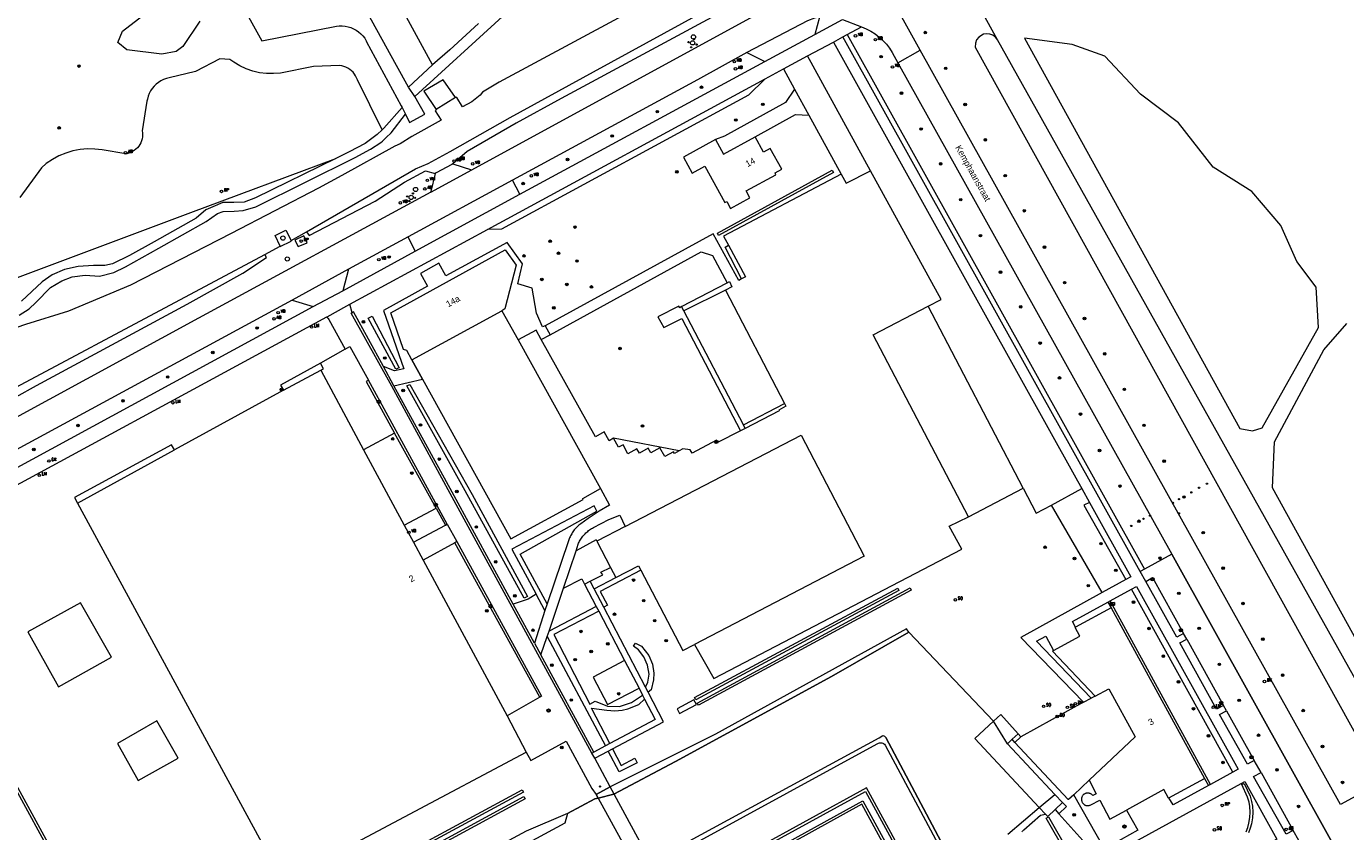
# Model space of a CAD drawing. Header units: metres. Extents: x 138165 to 154469, y 480134 to 494189.
# Tile 127 of 256: x 146928 to 147186, y 483773 to 483931. Entities that reach past the tile are written whole.
import ezdxf

# ---------------------------------------------------------------- set-up
doc = ezdxf.new("R2010")
doc.units = ezdxf.units.M
doc.header["$LTSCALE"] = 0.001
doc.header["$MEASUREMENT"] = 0
for name, color, linetype, lineweight in [('Level 5', 7, 'Continuous', 0), ('TOP-L-terrein schutting raster hek leuning', 7, 'Continuous', 0), ('TOP-L-topo objecten punt', 7, 'Continuous', 0), ('TOP-L-topo objecten vlak', 7, 'Continuous', 0), ('TOP-L-verharding invalidenparkeerplaats', 7, 'Continuous', 0), ('TOP-L-water beschoeiing', 7, 'Continuous', 0), ('TOP-T-topo huisnummering naamgeving', 7, 'Continuous', 0), ('TOP-V-verharding beton', 7, 'Continuous', 0)]:
    doc.layers.add(name, color=color, linetype=linetype, lineweight=lineweight)
doc.styles.add('Style-INTL_ISO', font='INTL_ISO.shx')
doc.styles.add('Style-STANDARD', font='STANDARD.shx')

# ---------------------------------------------------------------- blocks, each defined once
blk = doc.blocks.new('24')
at = {"layer": 'TOP-L-topo objecten punt', "color": 7, "linetype": 'Continuous', "lineweight": 0}
for radius in [0.025, 0.0182, 0.0115, 0.005]:
    blk.add_circle((0, 0), radius, dxfattribs=at)
blk = doc.blocks.new('32')
at = {"layer": 'TOP-L-topo objecten punt', "color": 7, "linetype": 'Continuous', "lineweight": 0}
for p, q in [((0, 0), (-0.0415, 0.025)), ((-0.0415, -0.025), (-0.0415, 0.025)), ((-0.0415, 0.025), (0.0415, 0.025)), ((0, 0), (-0.0415, -0.025)), ((0.0415, 0.025), (0, 0)), ((0.0415, -0.025), (0, 0)), ((0.0415, 0.025), (0.0415, -0.025)), ((-0.0415, -0.025), (0.0415, -0.025))]:
    blk.add_line(p, q, dxfattribs=at)
blk = doc.blocks.new('129')
at = {"layer": 'TOP-L-topo objecten punt', "color": 7, "linetype": 'Continuous', "lineweight": 0}
blk.add_circle((0, 0), 0.025, dxfattribs=at)
at = {"layer": 'TOP-L-topo objecten punt', "color": 7, "linetype": 'Continuous', "lineweight": 0, "style": 'Style-STANDARD'}
blk.add_text('SO', height=0.06, dxfattribs=at).set_placement((0.0483, 0))
blk = doc.blocks.new('304')
at = {"layer": 'TOP-L-topo objecten punt', "color": 7, "linetype": 'Continuous', "lineweight": 0}
blk.add_circle((0, 0), 0.0225, dxfattribs=at)
at = {"layer": 'TOP-L-topo objecten punt', "color": 7, "linetype": 'Continuous', "lineweight": 0, "style": 'Style-STANDARD'}
blk.add_text('ZM', height=0.054, dxfattribs=at).set_placement((0.043, 0))
blk = doc.blocks.new('*U13')
at = {"layer": 'Level 5', "color": 7, "linetype": 'Continuous', "lineweight": 0}
blk.add_circle((0, 0), 0.0415, dxfattribs=at)
blk = doc.blocks.new('150')
at = {"layer": 'Level 5', "color": 7, "linetype": 'Continuous', "lineweight": 0}
blk.add_blockref('*U13', (0, 0), dxfattribs=at)
blk = doc.blocks.new('39')
at = {"layer": 'TOP-L-topo objecten punt', "color": 7, "linetype": 'Continuous', "lineweight": 0}
for p, q in [((0.0175, 0.0175), (-0.0175, 0.0175)), ((-0.0175, 0.0175), (-0.0175, -0.0175)), ((0.0175, 0.0175), (0.0175, -0.0175)), ((0.0175, -0.0175), (-0.0175, -0.0175))]:
    blk.add_line(p, q, dxfattribs=at)
blk.add_circle((0, 0), 0.0332, dxfattribs=at)
blk = doc.blocks.new('72')
at = {"layer": 'TOP-L-topo objecten punt', "color": 7, "linetype": 'Continuous', "lineweight": 0}
blk.add_circle((0, 0), 0.025, dxfattribs=at)
at = {"layer": 'TOP-L-topo objecten punt', "color": 7, "linetype": 'Continuous', "lineweight": 0, "style": 'Style-STANDARD'}
blk.add_text('BK', height=0.06, dxfattribs=at).set_placement((0.0483, 0))
blk = doc.blocks.new('10')
at = {"layer": 'TOP-L-topo objecten punt', "linetype": 'Continuous', "lineweight": 0}
blk.add_circle((0, 0), 0.0125, dxfattribs=at)
blk = doc.blocks.new('28')
at = {"layer": 'TOP-L-topo objecten punt', "color": 7, "linetype": 'Continuous', "lineweight": 0}
blk.add_circle((0, 0), 0.025, dxfattribs=at)
at = {"layer": 'TOP-L-topo objecten punt', "color": 7, "linetype": 'Continuous', "lineweight": 0, "style": 'Style-STANDARD'}
blk.add_text('VM', height=0.06, dxfattribs=at).set_placement((0.0483, 0))
blk = doc.blocks.new('16')
at = {"layer": 'TOP-L-topo objecten punt', "color": 7, "linetype": 'Continuous', "lineweight": 0}
blk.add_circle((0, 0), 0.025, dxfattribs=at)
at = {"layer": 'TOP-L-topo objecten punt', "color": 7, "linetype": 'Continuous', "lineweight": 0, "style": 'Style-STANDARD'}
blk.add_text('LM', height=0.06, dxfattribs=at).set_placement((0.0483, 0))
blk = doc.blocks.new('153')
at = {"layer": 'TOP-L-topo objecten punt', "color": 7, "linetype": 'Continuous', "lineweight": 0}
blk.add_circle((0, 0), 0.025, dxfattribs=at)
at = {"layer": 'TOP-L-topo objecten punt', "color": 7, "linetype": 'Continuous', "lineweight": 0, "style": 'Style-STANDARD'}
blk.add_text('RP', height=0.06, dxfattribs=at).set_placement((0.0483, 0))
blk = doc.blocks.new('81')
at = {"layer": 'TOP-L-topo objecten punt', "color": 7, "linetype": 'Continuous', "lineweight": 0}
blk.add_circle((0, 0), 0.025, dxfattribs=at)
at = {"layer": 'TOP-L-topo objecten punt', "color": 7, "linetype": 'Continuous', "lineweight": 0, "style": 'Style-STANDARD'}
blk.add_text('GK', height=0.06, dxfattribs=at).set_placement((0.0483, 0))
blk = doc.blocks.new('14')
at = {"layer": 'TOP-L-topo objecten punt', "color": 7, "linetype": 'Continuous', "lineweight": 0}
blk.add_circle((0, 0), 0.025, dxfattribs=at)
at = {"layer": 'TOP-L-topo objecten punt', "color": 7, "linetype": 'Continuous', "lineweight": 0, "style": 'Style-STANDARD'}
blk.add_text('VB', height=0.06, dxfattribs=at).set_placement((0.0483, 0))
blk = doc.blocks.new('11')
at = {"layer": 'TOP-L-topo objecten punt', "color": 7, "linetype": 'Continuous', "lineweight": 0}
blk.add_circle((0, 0), 0.025, dxfattribs=at)
at = {"layer": 'TOP-L-topo objecten punt', "color": 7, "linetype": 'Continuous', "lineweight": 0, "style": 'Style-STANDARD'}
blk.add_text('AB', height=0.06, dxfattribs=at).set_placement((0.0483, 0))
blk = doc.blocks.new('175')
at = {"layer": 'TOP-L-topo objecten punt', "color": 7, "linetype": 'Continuous', "lineweight": 0}
blk.add_circle((0, 0), 0.025, dxfattribs=at)
at = {"layer": 'TOP-L-topo objecten punt', "color": 7, "linetype": 'Continuous', "lineweight": 0, "style": 'Style-STANDARD'}
blk.add_text('SB', height=0.06, dxfattribs=at).set_placement((0.0483, 0))

msp = doc.modelspace()

# ---------------------------------------------------------------- linework, layer by layer
at = {"layer": 'TOP-L-terrein schutting raster hek leuning', "flags": 128}
msp.add_lwpolyline([(146904.75, 483822.14), (146904.1, 483821.96), (146944.81, 483747.34), (146944.37, 483747.1)], dxfattribs=at)
at = {"layer": 'TOP-L-topo objecten vlak', "flags": 128}
for points in [[(147541.74, 484194.44), (147537.81, 484193.06), (147529.7, 484188.73), (147390.42, 484112.82), (147387.87, 484111.42), (147387.36, 484111.14), (147385.61, 484110.17), (147379.72, 484106.94), (147182.96, 483998.68), (147182.04, 483997.98), (147032.23, 483917.14), (147023.42, 483912.31), (147013.82, 483906.74), (147011.03, 483904.31)], [(147379.69, 484116.02), (147317.98, 484083.48), (147238.49, 484040.28), (147236.02, 484037.94), (147234.27, 484036.7), (147220.2, 484029.16), (147179.16, 484006.51), (147128.67, 483978.79), (147081.34, 483953.38), (147020.06, 483920.3), (147016.85, 483918.35), (147016.38, 483917.75), (147014.72, 483916.49), (147012.9, 483915.48), (147011.77, 483917.31), (147011.51, 483917.31)], [(146982.39, 483891.02), (147003.69, 483903.37), (147006.16, 483904.36), (147010.5, 483906.76), (147022.23, 483913.38), (147038.53, 483922.37), (147062.77, 483935.6), (147083.72, 483946.79), (147104.85, 483958.28), (147130.61, 483972.42), (147161.44, 483989.12), (147184.47, 484001.57), (147224.42, 484023.51), (147263.11, 484044.63), (147289.65, 484058.95), (147316.88, 484074.07), (147341.04, 484087.21), (147363.61, 484099.55), (147387.45, 484112.19)], [(147007.06, 483923.73), (146968.49, 483994.55), (146941.3, 484041.86)], [(147002.33, 483919.37), (147000, 483923.61), (146965.04, 483987.15), (146964.7, 483987.04)], [(146946.6, 483977.16), (146973.64, 483928.44), (146988.22, 483931.26), (146988.79, 483931.33), (146989.37, 483931.34), (146989.95, 483931.29), (146990.51, 483931.18), (146991.07, 483931.01), (146991.6, 483930.79), (146992.1, 483930.51), (146992.58, 483930.18), (146993.01, 483929.8), (146993.41, 483929.38), (146993.76, 483928.91), (146994.05, 483928.42), (146994.14, 483928.25), (147000.91, 483915.68), (147001.08, 483915.33)], [(147102.52, 483926.62), (147098.27, 483934.25), (147098.2, 483934.41), (147097.98, 483935.01), (147097.82, 483935.61), (147097.7, 483936.23), (147097.64, 483936.86), (147097.64, 483937.49), (147097.69, 483938.12), (147097.79, 483938.74), (147097.95, 483939.35), (147098.15, 483939.95), (147098.41, 483940.53), (147098.72, 483941.08), (147099.07, 483941.6), (147100.43, 483943.15), (147101.91, 483944.59), (147103.51, 483945.9), (147105.21, 483947.08), (147106.96, 483948.1)], [(147117.63, 483928.6), (147111.36, 483940.07)], [(147014.74, 483903.14), (147072.73, 483934.85), (147076.82, 483936.94)], [(146954.06, 483925.8), (146947.22, 483926.67), (146945.43, 483928.07), (146946.39, 483930.3), (146950.36, 483933.38)], [(146961.51, 483932.29), (146958.18, 483927.33), (146956.89, 483926.32), (146954.06, 483925.8)], [(147003.55, 483917.5), (147020.73, 483933.18)], [(147016.02, 483931.83), (147010.45, 483926.64), (147007.06, 483923.73)], [(147082.81, 483933.03), (147081.8, 483932.85), (147080.41, 483932.32), (147068.53, 483926.11)], [(147082.81, 483933.03), (147081.87, 483929.68)], [(147081.87, 483929.68), (147087.26, 483932.57)], [(147087.26, 483932.57), (147091.02, 483931.15)], [(147072.11, 483924.39), (147081.87, 483929.68)], [(147085.5, 483928.18), (147087.35, 483929.17)], [(147087.35, 483929.17), (147088.2, 483929.63)], [(147145.56, 483824.46), (147087.35, 483929.17)], [(147088.2, 483929.63), (147091.02, 483931.15)], [(147088.2, 483929.63), (147146.43, 483824.94)], [(147091.02, 483931.15), (147091.94, 483930.76), (147092.83, 483930.3), (147093.67, 483929.76), (147094.46, 483929.16), (147095.19, 483928.48), (147095.87, 483927.74), (147096.48, 483926.95), (147097.01, 483926.11), (147098.13, 483924.13)], [(147117.63, 483928.6), (147117.25, 483929.11), (147116.71, 483929.52), (147116.12, 483929.75), (147115.39, 483929.8), (147114.87, 483929.7), (147113.96, 483929.16), (147113.54, 483928.61), (147113.3, 483927.99), (147113.26, 483927.18), (147189.08, 483790.16), (147189.45, 483789.88), (147189.98, 483789.6), (147190.77, 483789.42), (147191.49, 483789.43), (147192.19, 483789.62), (147192.91, 483790.04), (147193.35, 483790.47), (147193.64, 483790.89), (147193.87, 483791.38), (147194.02, 483792)], [(147138.62, 483925.41), (147132.21, 483927.72), (147122.91, 483928.92), (147165.03, 483852.49), (147167.51, 483852), (147169.44, 483852.59), (147180.46, 483872.25), (147180.02, 483880.14), (147176.22, 483885.21), (147173.09, 483892.21), (147167.43, 483898.91), (147159.84, 483903.67), (147153.06, 483912.38), (147145.62, 483917.97), (147138.62, 483925.41)], [(147080.42, 483925.45), (147085.5, 483928.18)], [(147085.5, 483928.18), (147133.29, 483842.2), (147134.12, 483840.7)], [(147098.13, 483924.13), (147102.52, 483926.62)], [(147197.35, 483785.7), (147184.73, 483778.81), (147102.52, 483926.62)], [(147194.02, 483792), (147117.63, 483928.6)], [(146997.21, 483911), (146992.35, 483920.77), (146992.19, 483921.17), (146991.99, 483921.56), (146991.76, 483921.92), (146991.48, 483922.25), (146991.17, 483922.56), (146990.84, 483922.83), (146990.47, 483923.06), (146990.09, 483923.25), (146989.68, 483923.41), (146989.26, 483923.52), (146988.84, 483923.58), (146983.76, 483923.36), (146977.27, 483922.11), (146975.91, 483921.99), (146974.54, 483922.01), (146973.18, 483922.18), (146971.84, 483922.48), (146970.55, 483922.92), (146969.31, 483923.5), (146968.13, 483924.21), (146967.37, 483924.76), (146965.41, 483924.86), (146960.63, 483922.4), (146955.5, 483921.18), (146954.94, 483921.04), (146954.41, 483920.84), (146953.89, 483920.58), (146953.41, 483920.28), (146952.96, 483919.92), (146952.55, 483919.52), (146952.18, 483919.08), (146951.86, 483918.6), (146951.6, 483918.09), (146951.39, 483917.56), (146951.23, 483917.01), (146951.15, 483916.57), (146950.21, 483910.8), (146950.27, 483910.4), (146950.28, 483910), (146950.26, 483909.6), (146950.19, 483909.21), (146950.08, 483908.82), (146949.93, 483908.45), (146949.75, 483908.1), (146949.53, 483907.76), (146949.27, 483907.46), (146948.98, 483907.17), (146948.67, 483906.93), (146948.33, 483906.71), (146947.97, 483906.53), (146947.6, 483906.4), (146947.21, 483906.3), (146946.99, 483906.26), (146942.39, 483907.04), (146940.95, 483907.22), (146939.5, 483907.25), (146938.05, 483907.13), (146936.63, 483906.86), (146935.24, 483906.44), (146933.9, 483905.88), (146932.63, 483905.18), (146931.44, 483904.36), (146930.5, 483903.56), (146926.24, 483897.71)], [(147007.06, 483923.73), (147002.33, 483919.37)], [(147068.53, 483926.11), (147058.88, 483920.79), (147022.67, 483901.15)], [(147024.15, 483898.35), (147072.11, 483924.39)], [(147068.53, 483926.11), (147072.11, 483924.39)], [(147075.72, 483922.92), (147080.42, 483925.45)], [(147092.77, 483902.98), (147080.42, 483925.45)], [(147098.13, 483924.13), (147151.77, 483827.87)], [(147072.14, 483920.99), (147068.91, 483917.78), (147020.53, 483891.5), (147017.79, 483891.43)], [(147017.79, 483891.43), (147072.14, 483920.99)], [(147072.14, 483920.99), (147075.72, 483922.92)], [(147075.72, 483922.92), (147077.89, 483918.95)], [(147003.55, 483917.5), (147002.33, 483919.37)], [(147011.51, 483917.31), (147009.1, 483920.81), (147005.35, 483918.57), (147007.78, 483914.94)], [(147077.89, 483918.95), (147076.15, 483916.32), (147064.21, 483909.74), (147062.46, 483909.07)], [(147077.89, 483918.95), (147080.67, 483913.87)], [(147001.73, 483914.03), (147002.51, 483912.43), (147005.55, 483914.08), (147003.55, 483917.5)], [(147011.51, 483917.31), (147007.78, 483914.94)], [(147007.78, 483914.94), (147007.56, 483914.73), (147008.76, 483912.87), (147003, 483909.66), (147000.69, 483908.21), (146999.69, 483907.76), (146989.28, 483902.05), (146984.75, 483899.58), (146967.66, 483890.67), (146947.91, 483880.52), (146935.8, 483875.48), (146927.35, 483872.84), (146912.77, 483867.84), (146905.83, 483865.08)], [(146926.15, 483874.7), (146928.08, 483875.89), (146929.39, 483877.17), (146932.28, 483880.12), (146934.47, 483881.42), (146936.51, 483882.19), (146939.03, 483882.53), (146941.83, 483882.34), (146944.67, 483883.01), (146946.94, 483884.15), (146953.44, 483887.81), (146962.71, 483893.05), (146964.95, 483894.57), (146966.06, 483895.01), (146968.24, 483895.04), (146970, 483895.15), (146972.44, 483895.92), (146991.93, 483905.56), (146994.89, 483907.2), (146996.94, 483908.53), (146997.22, 483908.79), (146997.97, 483909.47), (146998.95, 483910.37), (147001.73, 483914.03)], [(147001.08, 483915.33), (146997.54, 483911.32), (146997.21, 483911)], [(147001.08, 483915.33), (147001.73, 483914.03)], [(147070.21, 483909.6), (147078.06, 483913.97), (147080.67, 483913.87)], [(147080.67, 483913.87), (147087.02, 483902.28)], [(146997.21, 483911), (146996.22, 483910.05), (146993.83, 483908.29), (146990.72, 483906.66), (146988.1, 483905.37)], [(147062.46, 483909.07), (147056.15, 483905.61), (147057.86, 483902.47), (147060.36, 483903.84), (147064.27, 483896.72), (147064.62, 483896.91), (147065.34, 483895.59), (147069.16, 483897.68), (147068.44, 483899), (147074.27, 483902.19), (147074.08, 483902.54), (147075.39, 483903.27), (147073.16, 483907.34), (147071.84, 483906.62), (147070.21, 483909.6)], [(147062.46, 483909.07), (147064.02, 483906.22), (147070.21, 483909.6)], [(146874.05, 483863.6), (146874.15, 483863.59), (146875.16, 483863.56), (146875.91, 483863.61), (146880.53, 483865.1), (146959.76, 483894.76), (146988.1, 483905.37)], [(146988.1, 483905.37), (146972.41, 483897.65), (146970.18, 483896.8), (146968.18, 483896.77), (146965.97, 483896.74), (146964.03, 483895.89), (146962.68, 483895.29), (146960.78, 483893.68), (146952.56, 483889.06), (146947.74, 483886.36), (146944.39, 483884.74), (146942.92, 483884.43), (146940.7, 483884.43), (146937.69, 483884.22), (146934.98, 483883.6), (146932.58, 483882.57), (146930.66, 483881.19), (146926.6, 483877.42)], [(146982.39, 483891.02), (146982.88, 483890.27), (146995.84, 483897), (147001.54, 483900.76), (147005.69, 483902.92), (147007.54, 483902.46)], [(147006.72, 483898.79), (147014.74, 483903.14)], [(147011.03, 483904.31), (147010.82, 483904.2), (147007.76, 483902.56), (147007.54, 483902.46)], [(147011.03, 483904.31), (147014.7, 483903.15), (147014.74, 483903.14)], [(147085.51, 483902.61), (147063.03, 483890.28), (147062.79, 483890.72), (147085.27, 483903.05), (147085.51, 483902.61)], [(147087.02, 483902.28), (147087.98, 483900.51), (147092.77, 483902.98)], [(147104.06, 483876.43), (147106.63, 483877.77), (147092.77, 483902.98)], [(147022.67, 483901.15), (147002.25, 483890.05)], [(147007.54, 483902.46), (147006.74, 483898.88), (147006.72, 483898.79)], [(147024.15, 483898.35), (147022.67, 483901.15)], [(147087.02, 483902.28), (147063.99, 483890.17), (147064.96, 483888.37)], [(147006.72, 483898.79), (146961.21, 483874.08), (146910.03, 483846.23), (146907.48, 483845.02), (146904.83, 483844.04), (146902.1, 483843.31), (146899.31, 483842.82)], [(147003.66, 483887.18), (147024.15, 483898.35)], [(146977.19, 483888.22), (146976.21, 483890.31), (146978.36, 483891.33), (146979.35, 483889.28)], [(146979.35, 483889.28), (146982.39, 483891.02)], [(146980.12, 483889.39), (146980.73, 483888.1), (146982.49, 483888.87), (146981.88, 483890.19), (146980.12, 483889.39)], [(147002.25, 483890.05), (146990.62, 483883.67)], [(146990.88, 483876.82), (147017.79, 483891.43)], [(147003.66, 483887.18), (147002.25, 483890.05)], [(147067.54, 483881.77), (147067.02, 483881.48), (147061.96, 483890.6), (147029.11, 483872.6)], [(146974.19, 483886.59), (146977.19, 483888.22)], [(146977.19, 483888.22), (146977.23, 483888.15), (146979.38, 483889.19), (146979.35, 483889.28)], [(147029.11, 483872.6), (147028.57, 483872.42), (147027.39, 483875.08), (147026.56, 483879.98), (147023.72, 483880.83), (147024.64, 483884.7), (147021.67, 483888.91), (147009.64, 483882.4), (147008.25, 483884.87), (147004.67, 483882.85), (147006.06, 483880.37), (146997.47, 483875.62), (147001.45, 483864.14), (146999.58, 483863.74), (146997.47, 483864.61)], [(147002.99, 483865.91), (147002.01, 483867.72), (147001.34, 483867.96), (146998.87, 483875.11), (147021.29, 483887.5), (147023.42, 483884.49), (147021.22, 483875.91), (147020.58, 483875.55)], [(147067.54, 483881.77), (147064.31, 483888.02), (147064.96, 483888.37)], [(147064.96, 483888.37), (147068.27, 483882.19), (147067.54, 483881.77)], [(146840.48, 483833.69), (146842.65, 483833.27), (146850.15, 483837.32), (146865.5, 483845.6), (146871.71, 483846.81), (146878.24, 483847.16), (146887.28, 483846.57), (146895, 483846.05), (146898.53, 483846.38), (146902.01, 483847.02), (146905.42, 483847.99), (146908.72, 483849.27), (146925.53, 483858.65), (146929.55, 483860.89), (146959.03, 483876.81), (146969.91, 483882.89), (146974.52, 483885.95), (146974.21, 483886.55), (146974.19, 483886.59)], [(146906.86, 483850.67), (146974.19, 483886.59)], [(146989.49, 483879.46), (147003.66, 483887.18)], [(147030.06, 483870.84), (147059.65, 483887.11), (147061.87, 483886.37), (147064.7, 483881.01)], [(146990.62, 483883.67), (146979.58, 483877.61)], [(146990.62, 483883.67), (146989.49, 483879.46)], [(147055.78, 483876.34), (147064.7, 483881.01)], [(147064.7, 483881.01), (147065.15, 483881.25), (147065.63, 483880.23), (147064.37, 483879.56)], [(146979.58, 483877.61), (146910.79, 483840.3), (146908.75, 483839.24), (146906.64, 483838.36), (146904.45, 483837.66), (146902.22, 483837.15), (146899.95, 483836.84)], [(146979.58, 483877.61), (146983.69, 483876.35)], [(146983.69, 483876.35), (146989.49, 483879.46)], [(147064.37, 483879.56), (147056.23, 483875.53)], [(147064.37, 483879.56), (147075.95, 483857.34)], [(146897.98, 483828.11), (146899.56, 483828.83), (146901.64, 483830.1), (146903.6, 483831.55), (146905.43, 483833.15), (146906.45, 483834.02), (146907.52, 483834.83), (146908.64, 483835.57), (146983.69, 483876.35)], [(146986.35, 483874.33), (146986.42, 483874.36), (146990.3, 483876.51), (146990.88, 483876.82)], [(146991.3, 483875.14), (146990.88, 483876.82)], [(147038.25, 483788.9), (147010.48, 483839.75), (146999.08, 483860.76), (146991.12, 483875.04), (146991.3, 483875.14)], [(146997.47, 483864.61), (146991.58, 483875.31), (146991.3, 483875.14)], [(146994.45, 483874.11), (146995.2, 483874.49), (147000.5, 483864.34), (146999.86, 483864.11), (146994.45, 483874.11)], [(147002.99, 483865.91), (147020.58, 483875.55)], [(147020.58, 483875.55), (147023.81, 483869.81)], [(147055.78, 483876.34), (147055.43, 483876.12), (147055.26, 483876.47), (147051.15, 483874.36), (147052.33, 483872.24), (147055.82, 483874.01), (147067.32, 483852.04)], [(147056.23, 483875.53), (147055.78, 483876.34)], [(147067.89, 483853.2), (147056.23, 483875.53)], [(147111.94, 483835.16), (147093.32, 483870.84), (147104.06, 483876.43)], [(147122.67, 483840.76), (147104.06, 483876.43)], [(146899.9, 483824.14), (146900.04, 483824.17), (146900.03, 483824.3), (146900.03, 483824.36), (146900.03, 483824.55), (146900.05, 483824.73), (146900.09, 483824.92), (146900.14, 483825.1), (146900.21, 483825.28), (146900.29, 483825.45), (146900.39, 483825.61), (146900.5, 483825.77), (146900.62, 483825.91), (146900.56, 483826.03), (146901.11, 483826.3), (146902.81, 483827.34), (146904.45, 483828.47), (146906.02, 483829.7), (146907.37, 483830.92), (146908.79, 483832.05), (146910.29, 483833.08), (146986.35, 483874.33)], [(146986.35, 483874.33), (146986.46, 483874.18), (146986.59, 483874), (146986.72, 483873.81), (146989.96, 483868.01)], [(147029.11, 483872.6), (147030.06, 483870.84)], [(147198.72, 483791.36), (147171.45, 483840.84), (147171.83, 483849.84), (147181.51, 483867.86), (147185.97, 483873.07)], [(147028.28, 483869.93), (147027.31, 483871.74), (147023.81, 483869.81)], [(147023.81, 483869.81), (147039.93, 483840.7)], [(147028.28, 483869.93), (147030.06, 483870.84)], [(147042.48, 483850.55), (147041.61, 483850.07), (147040.65, 483851.8), (147038.92, 483850.85), (147028.28, 483869.93)], [(146989.96, 483868.01), (146985.12, 483865.25)], [(146989.96, 483868.01), (146990.86, 483868.56), (146994.48, 483861.94)], [(146985.12, 483865.25), (146977.29, 483860.97), (146977.85, 483859.95)], [(146985.17, 483863.87), (146985.69, 483864.15), (146985.12, 483865.25)], [(146999.5, 483860.86), (146997.47, 483864.61)], [(147005.09, 483862.12), (147002.99, 483865.91)], [(146977.85, 483859.95), (146985.17, 483863.87)], [(146985.17, 483863.87), (146993.55, 483848.3)], [(146994.48, 483861.94), (146994.06, 483861.71), (146999.62, 483851.55)], [(147009.92, 483833.75), (146994.48, 483861.94)], [(146999.5, 483860.86), (147005.09, 483862.12)], [(147005.09, 483862.12), (147022.39, 483830.84), (147036.51, 483838.59), (147036.44, 483838.74), (147039.93, 483840.7)], [(146977.85, 483859.95), (146956.55, 483848.28)], [(147022.83, 483818.05), (147010.89, 483839.97), (146999.5, 483860.86)], [(147002.04, 483860.8), (147002.61, 483861.09), (147014.77, 483839.53), (147025.61, 483819.56), (147025.01, 483819.25), (147013.4, 483840.26), (147002.04, 483860.8)], [(147067.89, 483853.2), (147075.95, 483857.34)], [(147075.95, 483857.34), (147076.21, 483856.83), (147074.81, 483856.09), (147074.91, 483855.93), (147068.24, 483852.5)], [(146999.62, 483851.55), (146993.55, 483848.3)], [(147007.73, 483836.89), (146999.62, 483851.55)], [(147067.32, 483852.04), (147062.85, 483849.73), (147062.61, 483850.2), (147057.84, 483847.66), (147057.45, 483848.29), (147056.04, 483848.51), (147055.29, 483848.12)], [(147068.24, 483852.5), (147067.32, 483852.04)], [(147068.24, 483852.5), (147067.89, 483853.2)], [(146956.55, 483848.28), (146955.98, 483849.29), (146936.99, 483838.95), (146937.54, 483837.87)], [(147055.29, 483848.12), (147042.48, 483850.55)], [(147055.29, 483848.12), (147054.42, 483847.6), (147054.24, 483847.91), (147052.48, 483846.96), (147051.54, 483848.67), (147049.78, 483847.72), (147049.28, 483848.64), (147047.53, 483847.63), (147047.06, 483848.47), (147045.29, 483847.5), (147044.33, 483849.26), (147043.45, 483848.79), (147042.48, 483850.55)], [(147044.75, 483833.25), (147079.18, 483851.16), (147091.5, 483827.48), (147058.32, 483810.16)], [(146937.54, 483837.87), (146956.55, 483848.28)], [(146993.55, 483848.3), (147001.5, 483833.54)], [(147039.93, 483840.7), (147041.69, 483837.46), (147039.69, 483836.26), (147037.52, 483834.83), (147036.04, 483833.81), (147035.86, 483833.68), (147035.69, 483833.54), (147035.53, 483833.39), (147035.37, 483833.24), (147035.21, 483833.08), (147035.06, 483832.92), (147034.92, 483832.76), (147034.78, 483832.59), (147034.64, 483832.41), (147034.52, 483832.23), (147034.39, 483832.05), (147034.28, 483831.86), (147034.17, 483831.67), (147034.07, 483831.47), (147033.97, 483831.28), (147033.88, 483831.08), (147033.79, 483830.87), (147033.71, 483830.67), (147033.64, 483830.46), (147029.48, 483818.13)], [(147111.94, 483835.16), (147122.67, 483840.76)], [(147122.67, 483840.76), (147125.21, 483835.88), (147128.22, 483837.42)], [(147128.22, 483837.42), (147134.12, 483840.7)], [(147134.12, 483840.7), (147135.62, 483838)], [(146937.54, 483837.87), (146977.73, 483763.73), (147025.4, 483789.09)], [(147001.5, 483833.54), (147007.73, 483836.89)], [(147007.73, 483836.89), (147009.57, 483833.56)], [(147029.48, 483818.13), (147024.21, 483827.87), (147039.2, 483836.29), (147038.7, 483837.32), (147022.54, 483828.81), (147027.3, 483820.01)], [(147138.11, 483820.34), (147128.22, 483837.42)], [(147135.62, 483838), (147134.51, 483837.43), (147142.77, 483822.91)], [(147135.62, 483838), (147143.72, 483823.42), (147142.77, 483822.91)], [(147001.5, 483833.54), (147003.3, 483830.2)], [(147003.3, 483830.2), (147009.57, 483833.56)], [(147009.57, 483833.56), (147009.92, 483833.75)], [(147009.92, 483833.75), (147011.8, 483830.31)], [(147035.14, 483828.52), (147035.54, 483829.8), (147035.63, 483830.01), (147035.73, 483830.21), (147035.84, 483830.41), (147035.95, 483830.61), (147036.07, 483830.8), (147036.2, 483830.99), (147036.33, 483831.17), (147036.47, 483831.35), (147036.61, 483831.52), (147036.76, 483831.69), (147036.92, 483831.86), (147037.08, 483832.02), (147037.24, 483832.17), (147037.41, 483832.32), (147037.59, 483832.46), (147037.77, 483832.6), (147037.95, 483832.73), (147038.14, 483832.86), (147038.33, 483832.97), (147038.53, 483833.09), (147041.54, 483834.64), (147043.69, 483835.49), (147044.75, 483833.25)], [(147044.75, 483833.25), (147039.19, 483830.38)], [(147058.32, 483810.16), (147062.13, 483803.5), (147110.63, 483828.82), (147108.18, 483833.32), (147111.94, 483835.16)], [(147039.19, 483830.38), (147039.06, 483830.63), (147035.14, 483828.52)], [(147003.3, 483830.2), (147005.19, 483826.71)], [(147011.43, 483830.1), (147005.19, 483826.71)], [(147011.8, 483830.31), (147011.43, 483830.1)], [(147028.05, 483799.87), (147011.43, 483830.1)], [(147011.8, 483830.31), (147028.38, 483800.06), (147028.05, 483799.87)], [(147032.7, 483821.2), (147035.14, 483828.52)], [(147039.19, 483830.38), (147041.86, 483825.26)], [(147005.19, 483826.71), (147021.63, 483796.18)], [(147042.91, 483823.26), (147047.33, 483825.54), (147047.79, 483824.7)], [(147151.77, 483827.87), (147146.43, 483824.94)], [(147206.78, 483728.85), (147151.77, 483827.87)], [(147032.7, 483821.2), (147036.26, 483823.02), (147036.82, 483821.99)], [(147037.91, 483822.55), (147040.35, 483823.81), (147040.01, 483824.35), (147041.86, 483825.26)], [(147038.7, 483821.08), (147042.91, 483823.26)], [(147047.79, 483824.7), (147039.88, 483820.57), (147041.31, 483817.85), (147040.58, 483817.47)], [(147041.86, 483825.26), (147042.91, 483823.26)], [(147047.79, 483824.7), (147056.01, 483808.96), (147058.32, 483810.16)], [(147142.77, 483822.91), (147138.11, 483820.34)], [(147146.43, 483824.94), (147145.56, 483824.46)], [(147146.63, 483822.5), (147145.56, 483824.46)], [(147146.63, 483822.5), (147147.99, 483823.26), (147154.05, 483812.32)], [(146944.37, 483747.1), (146903.36, 483822.27), (146904.61, 483822.62), (146904.75, 483822.14), (146904.1, 483821.96), (146944.81, 483747.34), (146944.37, 483747.1)], [(147029.85, 483812.79), (147032.7, 483821.2)], [(147036.82, 483821.99), (147037.91, 483822.55)], [(147036.82, 483821.99), (147039.1, 483817.59)], [(147038.7, 483821.08), (147037.91, 483822.55)], [(147040.58, 483817.47), (147038.7, 483821.08)], [(147058.33, 483799.78), (147098.09, 483821.2), (147098.32, 483820.76), (147058.57, 483799.34), (147058.33, 483799.78)], [(147100.51, 483821.27), (147100.75, 483820.83), (147059.08, 483798.24), (147058.85, 483798.68), (147100.51, 483821.27)], [(147138.11, 483820.34), (147122.21, 483811.55), (147134.43, 483798.85)], [(147139.71, 483818.73), (147143.88, 483821)], [(147143.88, 483821), (147144.81, 483821.51), (147164.71, 483785.71), (147163.72, 483785.14)], [(147163.72, 483785.14), (147143.88, 483821)], [(147154.05, 483812.32), (147152.7, 483811.58), (147146.63, 483822.5)], [(146944.23, 483807.68), (146938.16, 483818.3), (146927.8, 483812.66), (146933.86, 483801.87), (146944.23, 483807.68)], [(147027.3, 483820.01), (147025.73, 483819.02), (147022.83, 483818.05)], [(147026.97, 483810.44), (147022.83, 483818.05)], [(147029.01, 483816.83), (147027.3, 483820.01)], [(147029.48, 483818.13), (147029.01, 483816.83)], [(147132.92, 483813.54), (147132.29, 483814.63), (147139.2, 483818.46)], [(147139.2, 483818.46), (147139.71, 483818.73)], [(147139.2, 483818.46), (147139.85, 483817.33)], [(147159.34, 483782.75), (147139.71, 483818.73)], [(147029.01, 483816.83), (147026.97, 483810.44)], [(147039.1, 483817.59), (147029.85, 483812.79)], [(147039.57, 483816.66), (147030.76, 483812.12), (147037.82, 483798.48), (147038.85, 483799.03), (147041.28, 483798.06), (147043.66, 483797.98), (147046, 483798.79), (147048.14, 483800.26)], [(147039.1, 483817.59), (147039.57, 483816.66)], [(147039.57, 483816.66), (147044.62, 483807.04)], [(147048.72, 483801.82), (147040.58, 483817.47)], [(147139.85, 483817.33), (147132.92, 483813.54)], [(147139.85, 483817.33), (147158.14, 483783.92)], [(147029.47, 483811.71), (147029.85, 483812.79)], [(147100.24, 483812.6), (147099.83, 483813.2), (147062.4, 483792.61), (147041.78, 483782.24)], [(147100.24, 483812.6), (147085.11, 483803.89), (147054.6, 483787.25), (147042.56, 483780.86), (147042.54, 483780.85)], [(147116.84, 483795.11), (147100.24, 483812.6)], [(147128.61, 483809.01), (147133.71, 483811.8), (147132.8, 483813.47), (147132.92, 483813.54)], [(147026.97, 483810.44), (147028.24, 483808.1)], [(147028.24, 483808.1), (147029.47, 483811.71)], [(147029.47, 483811.71), (147040.89, 483790.33)], [(147048.72, 483801.82), (147049.18, 483802.78), (147049.45, 483804.33), (147049.11, 483806.11), (147048.4, 483807.73), (147047.38, 483809.13), (147046.39, 483809.82), (147046.78, 483810.44), (147047.97, 483809.81), (147049.35, 483808.02), (147050.13, 483806.3), (147050.39, 483804.57), (147050.3, 483803.24), (147049.83, 483801.28), (147049.23, 483800.83)], [(147135.94, 483799.62), (147125.26, 483810.78), (147127.08, 483811.79), (147128.61, 483809.01)], [(147161.87, 483798.22), (147160.52, 483797.48), (147153.3, 483810.48), (147154.67, 483811.22)], [(147154.67, 483811.22), (147154.05, 483812.32)], [(147154.67, 483811.22), (147161.87, 483798.22)], [(147038.59, 483789.09), (147028.24, 483808.1)], [(147128.61, 483809.01), (147128.36, 483808.88), (147136.77, 483800.04)], [(147044.62, 483807.04), (147038.49, 483803.77), (147041.26, 483798.43), (147047.46, 483801.58)], [(147044.62, 483807.04), (147047.46, 483801.58)], [(147028.05, 483799.87), (147021.63, 483796.18)], [(147042.26, 483789.72), (147052.27, 483794.98), (147049.23, 483800.83)], [(147047.46, 483801.58), (147048.14, 483800.26)], [(147048.14, 483800.26), (147048.55, 483799.44)], [(147049.23, 483800.83), (147048.72, 483801.82)], [(147134.43, 483798.85), (147135.94, 483799.62)], [(147136.77, 483800.04), (147139.41, 483801.48), (147144.55, 483792.08), (147135.55, 483783.55)], [(147136.77, 483800.04), (147135.94, 483799.62)], [(147041.76, 483790.79), (147038.15, 483797.71), (147041.14, 483797.26), (147042.74, 483797.13), (147044.13, 483797.26), (147045.3, 483797.56), (147047.42, 483798.42), (147048.55, 483799.44)], [(147048.55, 483799.44), (147050.65, 483795.49), (147041.76, 483790.79)], [(147055.4, 483796.66), (147058.69, 483798.38), (147058.21, 483799.29), (147054.91, 483797.58), (147055.4, 483796.66)], [(147134.43, 483798.85), (147122.18, 483792.08)], [(147167.85, 483787.43), (147166.55, 483786.73), (147161.1, 483796.44), (147162.47, 483797.18)], [(147162.47, 483797.18), (147161.87, 483798.22)], [(147162.47, 483797.18), (147167.85, 483787.43)], [(146957.28, 483787.88), (146953.07, 483795.21), (146945.4, 483790.74), (146949.45, 483783.49), (146957.28, 483787.88)], [(147021.63, 483796.18), (147025.4, 483789.09)], [(147130.35, 483779.22), (147128.88, 483780.79), (147119.6, 483790.72), (147120.49, 483791.58), (147121.64, 483792.65), (147118.3, 483796.42), (147116.84, 483795.11), (147113.17, 483791.74), (147125.81, 483778.21), (147127.03, 483776.9), (147127.46, 483776.48), (147128.9, 483777.84), (147130.35, 483779.22)], [(147121.64, 483792.65), (147118.3, 483796.42), (147116.84, 483795.11)], [(147119.6, 483790.72), (147116.84, 483795.11)], [(147049.74, 483767.6), (147094.48, 483791.9), (147095.21, 483792.3), (147095.36, 483792.26), (147095.53, 483792.18), (147095.66, 483792.07), (147095.77, 483791.91)], [(147120.43, 483743.17), (147121.36, 483743.68), (147095.77, 483791.91)], [(147095.77, 483791.91), (147121.36, 483743.68)], [(147120.49, 483791.58), (147121.64, 483792.65)], [(147121.01, 483790.96), (147122.18, 483792.08)], [(147122.18, 483792.08), (147121.64, 483792.65)], [(147025.4, 483789.09), (147026.27, 483787.46), (147033.19, 483791.24), (147038.25, 483781.96), (147039.08, 483780.75)], [(147040.89, 483790.33), (147038.59, 483789.09)], [(147038.79, 483787.89), (147041.44, 483789.29)], [(147041.76, 483790.79), (147040.89, 483790.33)], [(147042.26, 483789.72), (147043.98, 483786.46), (147046.65, 483787.89), (147047.1, 483786.95), (147043.55, 483785.21), (147041.44, 483789.29)], [(147041.44, 483789.29), (147042.26, 483789.72)], [(147049.74, 483767.6), (147050.23, 483766.72), (147094.1, 483790.7), (147094.33, 483790.83), (147094.54, 483790.9), (147094.76, 483790.92), (147094.97, 483790.89), (147095.17, 483790.83), (147095.33, 483790.73), (147095.49, 483790.6), (147095.63, 483790.42), (147118.89, 483747.02), (147120.43, 483743.17)], [(147120.49, 483791.58), (147119.6, 483790.72)], [(147119.6, 483790.72), (147128.88, 483780.79)], [(147121.01, 483790.96), (147120.49, 483791.58)], [(147132.58, 483780.73), (147131.54, 483779.77), (147131.45, 483779.79), (147121.01, 483790.96)], [(147038.25, 483788.9), (147038.59, 483789.09)], [(147038.79, 483787.89), (147038.25, 483788.9)], [(147041.78, 483782.24), (147038.79, 483787.89)], [(147169.22, 483785.05), (147167.85, 483787.43)], [(147163.72, 483785.14), (147159.34, 483782.75)], [(147175.47, 483773.71), (147174.14, 483773.01), (147167.73, 483784.28), (147169.22, 483785.05)], [(147169.22, 483785.05), (147175.47, 483773.71)], [(146951.94, 483742.4), (147024.58, 483781.68), (147024.82, 483781.24), (146952.22, 483741.98), (146951.94, 483742.4)], [(147039.08, 483780.75), (147039.45, 483780.07), (147047.11, 483766.17), (147048.77, 483763.11), (147051.41, 483764.55), (147041.78, 483782.24), (147039.08, 483780.75)], [(147039.08, 483780.75), (147041.78, 483782.24)], [(147041.78, 483782.24), (147042.54, 483780.85)], [(147111.55, 483746.11), (147091.98, 483782.06), (147069.64, 483769.79), (147069.88, 483769.35), (147091.78, 483781.38), (147111.11, 483745.87), (147111.55, 483746.11)], [(147129.66, 483776.99), (147137.87, 483767.84), (147166.05, 483783.34), (147172.32, 483772.01), (147135.96, 483752.13), (147135.76, 483751.57), (147136.49, 483750.18), (147137.09, 483750.07), (147173.44, 483769.97)], [(147132.58, 483780.73), (147135.55, 483783.55)], [(147135.55, 483783.55), (147136.97, 483780.92), (147136.28, 483780.55), (147136.22, 483780.62), (147136.15, 483780.69), (147136.08, 483780.76), (147136, 483780.82), (147135.92, 483780.87), (147135.84, 483780.92), (147135.75, 483780.96), (147135.66, 483780.99), (147135.56, 483781.02), (147135.47, 483781.03), (147135.37, 483781.04), (147135.27, 483781.05), (147135.18, 483781.04), (147135.08, 483781.03), (147134.99, 483781.01), (147134.89, 483780.98), (147134.8, 483780.95), (147134.72, 483780.91), (147134.63, 483780.86), (147134.55, 483780.81), (147134.48, 483780.74), (147134.41, 483780.68), (147134.34, 483780.61), (147134.28, 483780.53), (147134.23, 483780.45), (147134.18, 483780.36), (147134.14, 483780.27), (147134.11, 483780.18), (147134.09, 483780.09), (147134.07, 483779.99), (147134.06, 483779.9), (147134.06, 483779.8), (147134.06, 483779.7), (147134.08, 483779.61), (147134.1, 483779.51), (147134.12, 483779.42), (147134.16, 483779.33), (147134.2, 483779.24), (147134.25, 483779.16), (147134.3, 483779.08), (147134.37, 483779.01), (147134.43, 483778.93), (147134.51, 483778.87), (147134.58, 483778.81), (147134.66, 483778.76), (147134.75, 483778.71), (147134.84, 483778.67), (147134.93, 483778.64), (147135.02, 483778.62), (147135.12, 483778.6), (147135.21, 483778.59), (147135.31, 483778.59), (147135.41, 483778.6), (147135.51, 483778.61), (147135.6, 483778.63), (147135.69, 483778.66), (147135.78, 483778.7), (147135.87, 483778.74), (147137.63, 483779.69), (147139.64, 483775.96), (147142.88, 483777.73)], [(147151.19, 483780.11), (147151.08, 483780.05), (147150.17, 483781.72), (147142.88, 483777.73)], [(147151.19, 483780.11), (147158.14, 483783.92)], [(147158.93, 483782.53), (147151.99, 483778.74), (147151.19, 483780.11)], [(147158.14, 483783.92), (147158.93, 483782.53)], [(147159.34, 483782.75), (147158.93, 483782.53)], [(147166.27, 483773.46), (147166.61, 483774.31), (147166.84, 483775.14), (147167.04, 483776.29), (147167.09, 483777.33), (147167.02, 483778.4), (147166.86, 483779.29), (147166.58, 483780.26), (147165.43, 483782.71), (147165.88, 483782.92), (147167.05, 483780.44), (147167.34, 483779.41), (147167.51, 483778.46), (147167.59, 483777.34), (147167.54, 483776.23), (147167.33, 483775.03), (147167.08, 483774.15), (147166.73, 483773.26)], [(147024.93, 483780.38), (147025.17, 483779.94), (146953.08, 483740.73), (146952.79, 483741.14), (147024.93, 483780.38)], [(147039.45, 483780.07), (147038.79, 483779.91), (147033.49, 483777.02)], [(147039.45, 483780.07), (147039.08, 483780.75)], [(147042.54, 483780.85), (147039.45, 483780.07)], [(147058.65, 483760.93), (147058.4, 483761.37), (147091.28, 483779.53), (147109.83, 483745.38), (147109.39, 483745.14), (147091.08, 483778.85), (147058.65, 483760.93)], [(147125.81, 483778.21), (147128.88, 483780.79)], [(147128.88, 483780.79), (147130.35, 483779.22)], [(147128.9, 483777.84), (147130.35, 483779.22)], [(147130.35, 483779.22), (147131.13, 483778.4), (147129.66, 483776.99)], [(147142.88, 483777.73), (147145.12, 483773.77), (147138.58, 483770.15), (147132.58, 483780.73)], [(147033.49, 483777.02), (147025.39, 483773.58), (146954.6, 483735.42), (146953.54, 483734.28), (146949.69, 483732.03), (146950.52, 483730.46)], [(147033.49, 483777.02), (147032.93, 483775.18), (146956.34, 483733.66), (146950.52, 483730.46)], [(147119.63, 483773.02), (147125.81, 483778.21)], [(147122.43, 483773.46), (147122.53, 483773.61), (147122.65, 483773.75), (147122.81, 483773.88), (147126.01, 483776.72), (147127.03, 483776.9)], [(147127.03, 483776.9), (147125.81, 483778.21)], [(147127.03, 483776.9), (147127.46, 483776.48), (147128.9, 483777.84)], [(147131, 483769.43), (147127.16, 483776.15), (147127.6, 483776.4), (147131.43, 483769.69)], [(147128.9, 483777.84), (147129.66, 483776.99)], [(147176.6, 483771.74), (147175.47, 483773.71)]]:
    msp.add_lwpolyline(points, dxfattribs=at)
at = {"layer": 'TOP-L-verharding invalidenparkeerplaats', "flags": 128}
msp.add_lwpolyline([(147151.77, 483827.87), (147206.78, 483728.85)], dxfattribs=at)
at = {"layer": 'TOP-L-water beschoeiing', "flags": 128}
for points in [[(147042.54, 483780.85), (147042.56, 483780.86), (147054.6, 483787.25), (147085.11, 483803.89), (147100.24, 483812.6), (147116.84, 483795.11)], [(147033.49, 483777.02), (147038.79, 483779.91), (147039.45, 483780.07)], [(147039.45, 483780.07), (147042.54, 483780.85)]]:
    msp.add_lwpolyline(points, dxfattribs=at)
at = {"layer": 'TOP-V-verharding beton', "flags": 128}
for points in [[(147002.99, 483865.91), (147005.09, 483862.12)], [(147005.09, 483862.12), (147022.39, 483830.84), (147036.51, 483838.59), (147036.44, 483838.74), (147039.93, 483840.7)], [(147130.35, 483779.22), (147128.88, 483780.79), (147119.6, 483790.72), (147120.49, 483791.58)]]:
    msp.add_lwpolyline(points, dxfattribs=at)

# ---------------------------------------------------------------- block references
at = {"layer": 'TOP-L-topo objecten punt', "xscale": 10, "yscale": 10, "zscale": 10}
for name, p in [('150', (147058.12, 483929.18)), ('10', (147058.21, 483928.76)), ('14', (147089.83, 483929.4)), ('14', (147093.72, 483928.64)), ('11', (147093.72, 483928.64)), ('24', (147103.5, 483930.03)), ('10', (147057.15, 483928.18)), ('150', (147057.95, 483928.02)), ('10', (147057.66, 483927.15)), ('10', (147058.74, 483927.68)), ('24', (146937.84, 483923.47)), ('11', (147066.11, 483924.35)), ('14', (147066.11, 483924.35)), ('11', (147066.33, 483922.94)), ('24', (147094.84, 483925.32)), ('14', (147097.06, 483923.3)), ('24', (147107.49, 483923.04)), ('24', (147059.68, 483919.32)), ('24', (147098.82, 483918.16)), ('24', (147071.68, 483915.97)), ('24', (147111.3, 483915.94)), ('24', (147051.04, 483914.55)), ('24', (146933.95, 483911.36)), ('24', (147066.4, 483912.9)), ('24', (147102.67, 483911.14)), ('24', (147042.21, 483909.78)), ('24', (147115.25, 483909.03)), ('11', (146946.94, 483906.47)), ('11', (147011.27, 483904.87)), ('14', (147011.94, 483905.11)), ('14', (147014.9, 483904.31)), ('24', (147033.48, 483905.17)), ('24', (147054.88, 483902.75)), ('24', (147106.5, 483904.33)), ('28', (147006.03, 483901.09)), ('24', (147024.79, 483900.45)), ('14', (147026.39, 483901.97)), ('24', (147119.14, 483902.01)), ('153', (146965.74, 483898.92)), ('10', (147002.08, 483897.95)), ('150', (147002.86, 483897.74)), ('10', (147003.2, 483898.53)), ('150', (147003.73, 483899.3)), ('10', (147003.64, 483897.67)), ('11', (147005.53, 483899.41)), ('14', (147000.75, 483896.69)), ('10', (147002.51, 483897.02)), ('24', (147110.42, 483897.3)), ('24', (147122.87, 483895.13)), ('150', (146977.76, 483889.78)), ('24', (147034.92, 483891.93)), ('24', (147114.28, 483890.24)), ('153', (146981.32, 483889.19)), ('24', (147030.07, 483889.15)), ('24', (147126.81, 483888)), ('150', (146978.62, 483885.68)), ('14', (146996.53, 483885.55)), ('24', (146998.54, 483886.06)), ('24', (147024.94, 483886.28)), ('24', (147031.7, 483886.8)), ('24', (147035.32, 483885.28)), ('24', (147118.2, 483883.1)), ('24', (147028.43, 483881.68)), ('24', (147033.33, 483880.7)), ('24', (147038.14, 483880.21)), ('24', (147130.77, 483881.05)), ('11', (146976.02, 483873.95)), ('14', (146976.82, 483875.17)), ('24', (147030.77, 483876.12)), ('24', (147122.16, 483876.31)), ('24', (146972.7, 483872.15)), ('16', (146983.38, 483872.35)), ('24', (146993.51, 483873.38)), ('24', (147134.65, 483874.02)), ('24', (147125.97, 483869.21)), ('24', (146964.02, 483867.36)), ('24', (147043.74, 483868.14)), ('24', (147138.61, 483867.09)), ('24', (146997.71, 483866.28)), ('24', (146955.21, 483862.57)), ('24', (147129.77, 483862.38)), ('24', (146977.47, 483860.1)), ('24', (147001.3, 483859.92)), ('24', (147142.46, 483860.14)), ('24', (146946.46, 483857.89)), ('16', (146956.23, 483857.52)), ('39', (146996.53, 483857.72)), ('24', (147133.86, 483855.3)), ('24', (146937.64, 483853.07)), ('24', (147004.68, 483853.16)), ('24', (147048.13, 483852.97)), ('24', (147146.3, 483853.1)), ('24', (146999.24, 483850.43)), ('39', (147062.59, 483849.84)), ('24', (146928.99, 483848.36)), ('81', (146931.96, 483846.11)), ('24', (147008.37, 483846.48)), ('24', (147137.61, 483848.17)), ('24', (147150.23, 483846.06)), ('16', (146930.08, 483843.31)), ('24', (147002.99, 483843.74)), ('24', (147141.6, 483841.19)), ('10', (147157.08, 483840.87)), ('10', (147158.61, 483841.66)), ('24', (147011.81, 483840.14)), ('10', (147153.15, 483838.63)), ('24', (147154.12, 483839.05)), ('10', (147155.56, 483839.96)), ('39', (147007.68, 483837.51)), ('10', (147152.01, 483837.91)), ('10', (147153.13, 483835.84)), ('24', (147015.62, 483833.18)), ('10', (147143.8, 483833.38)), ('24', (147145.31, 483834.3)), ('10', (147146.2, 483834.79)), ('10', (147147.47, 483835.39)), ('14', (147002.41, 483832.14)), ('24', (147157.9, 483832.07)), ('24', (147126.94, 483829.21)), ('24', (147137.88, 483829.92)), ('24', (147019.41, 483826.34)), ('24', (147132.71, 483827)), ('24', (147149.43, 483827.09)), ('24', (147046.4, 483822.78)), ('24', (147140.8, 483824.69)), ('39', (147147.97, 483822.94)), ('24', (147161.78, 483825.1)), ('24', (147135.4, 483821.68)), ('24', (147153.13, 483820.18)), ('39', (147018.41, 483817.67)), ('24', (147023.17, 483819.7)), ('24', (147048.37, 483818.75)), ('129', (147109.38, 483818.92)), ('32', (147140.1, 483818.11)), ('24', (147144.26, 483818.45)), ('24', (147165.67, 483818.18)), ('24', (147017.66, 483816.75)), ('24', (147042.66, 483816.08)), ('24', (147026.7, 483812.95)), ('24', (147036.1, 483812.72)), ('24', (147050.53, 483814.82)), ('24', (147147.28, 483813.3)), ('39', (147153.53, 483812.94)), ('24', (147157.1, 483813.33)), ('24', (147041.34, 483810.29)), ('24', (147052.76, 483810.9)), ('24', (147169.55, 483811.21)), ('24', (147034.97, 483807.19)), ('24', (147038.11, 483808.78)), ('24', (147150.09, 483807.88)), ('24', (147030.41, 483806.12)), ('24', (147161.05, 483806.26)), ('24', (147153.05, 483802.84)), ('72', (147169.88, 483802.92)), ('24', (147173.44, 483804.16)), ('24', (147043.48, 483800.51)), ('39', (147029.76, 483797.22)), ('24', (147034.2, 483799.28)), ('129', (147126.66, 483798.04)), ('175', (147131.31, 483797.84)), ('304', (147132.88, 483798.59)), ('24', (147156, 483797.57)), ('16', (147159.86, 483797.86)), ('39', (147161.43, 483798.7)), ('24', (147164.94, 483799.22)), ('24', (147177.47, 483797.21)), ('129', (147129.32, 483796.04)), ('24', (147158.92, 483792.25)), ('24', (147168.73, 483792.38)), ('24', (147032.33, 483789.99)), ('24', (147181.25, 483790.18)), ('24', (147161.77, 483787.03)), ('39', (147167.34, 483788.06)), ('24', (147172.34, 483785.6)), ('10', (147039.81, 483782.33)), ('24', (147185.17, 483783.14)), ('153', (147161.62, 483778.63)), ('24', (147132.62, 483776.8)), ('24', (147176.56, 483778.44)), ('39', (147142.47, 483774.48)), ('129', (147160.09, 483773.84)), ('11', (147174.11, 483773.93)), ('39', (147175.1, 483774.09))]:
    msp.add_blockref(name, p, dxfattribs=at)

# ---------------------------------------------------------------- texts
at = {"layer": 'TOP-T-topo huisnummering naamgeving', "style": 'Style-INTL_ISO'}
for s, rotation, p in [('14', 28.6, (147068.71, 483903.65)), ('Kemphaanstraat', 299.1, (147109.32, 483907.54)), ('14a', 28.6, (147010.12, 483876.19)), ('2', 28.4, (147002.84, 483822.31)), ('3', 28, (147147.55, 483794.25))]:
    msp.add_text(s, height=1.25, rotation=rotation, dxfattribs=at).set_placement(p)

doc.saveas('drawing.dxf')
